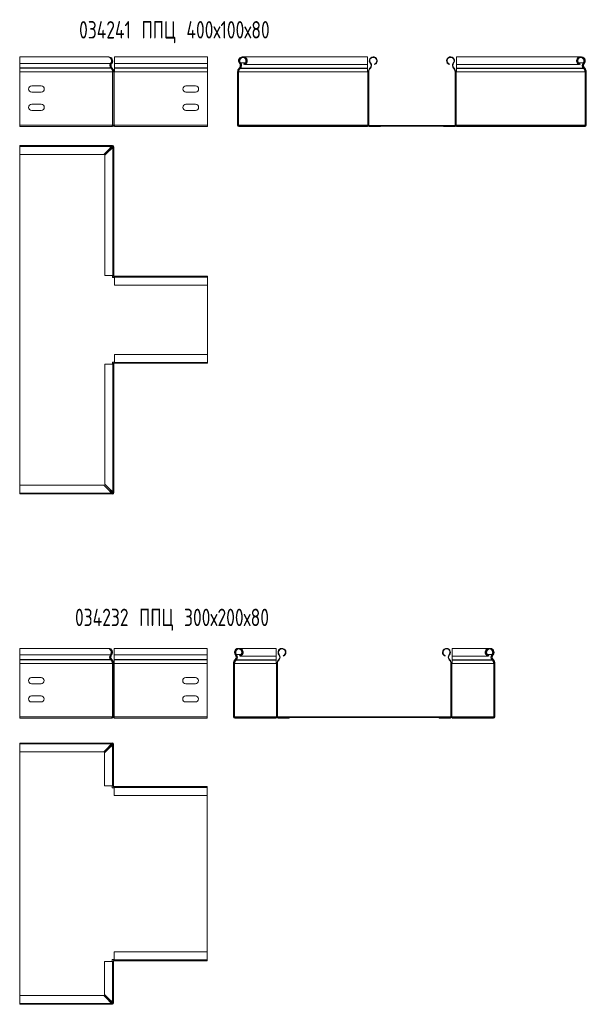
# Model space of a CAD drawing. Header units: millimetres. Extents: x -30 to 2745, y -5003 to 488.
# Tile 5 of 12: x 1293 to 1943, y -3534 to -2404. Entities that reach past the tile are written whole.
import ezdxf

# ---------------------------------------------------------------- set-up
doc = ezdxf.new("R2010")
doc.units = ezdxf.units.MM
doc.styles.add('SLDTEXTSTYLE0', font='TXT', dxfattribs={"width": 0.7, "bigfont": 'bigfont'})

msp = doc.modelspace()

# ---------------------------------------------------------------- linework, layer by layer
at = {"color": 7, "linetype": 'Continuous', "lineweight": 15}
for p, q in [((1394.5, -2446.3), (1293.5, -2446.3)), ((1293.5, -2446.3), (1293.5, -2453.8)), ((1508.5, -2446.3), (1402, -2446.3)), ((1402, -2446.3), (1402, -2453.8)), ((1508.5, -2446.3), (1508.5, -2453.8)), ((1692.2, -2446.3), (1549.8, -2446.3)), ((1549.8, -2446.3), (1549.8, -2446.5)), ((1692.2, -2455.2), (1692.2, -2446.3)), ((1936.5, -2446.3), (1794.1, -2446.3)), ((1794.1, -2446.3), (1794.1, -2455.2)), ((1936.5, -2446.5), (1936.5, -2446.3)), ((1397.6, -2453.8), (1293.5, -2453.8)), ((1293.5, -2453.8), (1293.5, -2459.1)), ((1293.5, -2459.1), (1293.5, -2459.5)), ((1397.8, -2459.1), (1293.5, -2459.1)), ((1293.5, -2459.5), (1293.5, -2463.6)), ((1398.1, -2459.5), (1293.5, -2459.5)), ((1293.5, -2463.6), (1293.5, -2524.8)), ((1399.6, -2463.6), (1293.5, -2463.6)), ((1398.1, -2459.5), (1397.8, -2459.1)), ((1398.5, -2453.4), (1398.9, -2453.8)), ((1398.7, -2459.5), (1399.1, -2459.1)), ((1398.7, -2459.5), (1399, -2459.8)), ((1399, -2459.8), (1399.4, -2459.5)), ((1399.1, -2459.1), (1399.4, -2459.5)), ((1399.8, -2463.6), (1399.6, -2463.6)), ((1399.8, -2524.8), (1399.8, -2463.6)), ((1399.8, -2463.6), (1401.1, -2463.6)), ((1401.1, -2524.8), (1401.1, -2463.6)), ((1401.1, -2463.6), (1401.8, -2463.6)), ((1401.8, -2463.6), (1401.8, -2524.8)), ((1402, -2463.6), (1401.8, -2463.6)), ((1508.5, -2453.8), (1402, -2453.8)), ((1402, -2453.8), (1402, -2459.1)), ((1508.5, -2459.1), (1402, -2459.1)), ((1402, -2459.1), (1402, -2459.5)), ((1508.5, -2459.5), (1402, -2459.5)), ((1402, -2459.5), (1402, -2463.6)), ((1508.5, -2463.6), (1402, -2463.6)), ((1508.5, -2453.8), (1508.5, -2459.1)), ((1508.5, -2459.1), (1508.5, -2459.5)), ((1508.5, -2459.5), (1508.5, -2463.6)), ((1508.5, -2463.6), (1508.5, -2524.8)), ((1543.7, -2463.6), (1543.2, -2463.6)), ((1543.2, -2463.6), (1543.2, -2524.8)), ((1543.7, -2463.6), (1543.7, -2524.8)), ((1544.4, -2463.6), (1543.7, -2463.6)), ((1544.4, -2524.8), (1544.4, -2463.6)), ((1544.4, -2463.6), (1544.6, -2463.6)), ((1544.6, -2463.6), (1692.2, -2463.6)), ((1545.2, -2459.1), (1544.8, -2459.5)), ((1544.8, -2459.5), (1545.2, -2459.8)), ((1545.6, -2459.5), (1545.2, -2459.1)), ((1545.6, -2459.5), (1545.2, -2459.8)), ((1545.3, -2453.8), (1545.8, -2453.4)), ((1546.1, -2459.5), (1546.5, -2459.1)), ((1546.1, -2459.8), (1546.5, -2459.5)), ((1546.1, -2459.8), (1546.1, -2459.5)), ((1546.1, -2459.8), (1692.2, -2459.8)), ((1546.5, -2459.5), (1546.5, -2459.1)), ((1546.5, -2459.5), (1692.2, -2459.5)), ((1546.7, -2453.4), (1546.7, -2453.8)), ((1550.4, -2455.2), (1550.2, -2454.6)), ((1551.4, -2455.2), (1551.4, -2454.7)), ((1551.4, -2455.2), (1692.2, -2455.2)), ((1692.2, -2455.2), (1692.2, -2459.5)), ((1692.2, -2459.5), (1692.2, -2459.8)), ((1692.2, -2459.8), (1692.2, -2463.6)), ((1692.2, -2463.6), (1692.5, -2463.6)), ((1692.5, -2463.6), (1692.5, -2524.8)), ((1693.7, -2463.6), (1692.5, -2463.6)), ((1693.7, -2463.6), (1693.7, -2524.8)), ((1694.8, -2459.5), (1695.2, -2459.1)), ((1694.8, -2459.5), (1695.2, -2459.8)), ((1695.2, -2459.1), (1695.6, -2459.5)), ((1695.2, -2459.8), (1695.6, -2459.5)), ((1695.3, -2453.8), (1695.8, -2453.4)), ((1700.4, -2455.2), (1700.2, -2454.6)), ((1785.9, -2455.2), (1786.1, -2454.6)), ((1791, -2453.8), (1790.6, -2453.4)), ((1791.2, -2459.1), (1790.8, -2459.5)), ((1790.8, -2459.5), (1791.1, -2459.8)), ((1791.5, -2459.5), (1791.1, -2459.8)), ((1791.2, -2459.1), (1791.5, -2459.5)), ((1792.6, -2463.6), (1792.6, -2524.8)), ((1793.9, -2463.6), (1792.6, -2463.6)), ((1793.9, -2463.6), (1793.9, -2524.8)), ((1793.9, -2463.6), (1794.1, -2463.6)), ((1794.1, -2455.2), (1935, -2455.2)), ((1794.1, -2459.5), (1794.1, -2455.2)), ((1794.1, -2459.5), (1939.8, -2459.5)), ((1794.1, -2459.8), (1794.1, -2459.5)), ((1794.1, -2459.8), (1940.2, -2459.8)), ((1794.1, -2463.6), (1794.1, -2459.8)), ((1794.1, -2463.6), (1941.7, -2463.6)), ((1935, -2455.2), (1935, -2454.7)), ((1935.9, -2455.2), (1936.1, -2454.6)), ((1939.6, -2453.4), (1939.6, -2453.8)), ((1939.8, -2459.5), (1939.8, -2459.1)), ((1939.8, -2459.1), (1940.2, -2459.5)), ((1939.8, -2459.5), (1940.2, -2459.8)), ((1940.2, -2459.8), (1940.2, -2459.5)), ((1940.6, -2453.4), (1941, -2453.8)), ((1941.2, -2459.1), (1940.8, -2459.5)), ((1940.8, -2459.5), (1941.1, -2459.8)), ((1941.1, -2459.8), (1941.5, -2459.5)), ((1941.2, -2459.1), (1941.5, -2459.5)), ((1941.7, -2463.6), (1941.9, -2463.6)), ((1941.9, -2524.8), (1941.9, -2463.6)), ((1942.6, -2463.6), (1941.9, -2463.6)), ((1943.2, -2463.6), (1942.6, -2463.6)), ((1942.6, -2463.6), (1942.6, -2524.8)), ((1943.2, -2463.6), (1943.2, -2524.8)), ((1307, -2479.8), (1318, -2479.8)), ((1318, -2486.8), (1307, -2486.8)), ((1484, -2479.8), (1495, -2479.8)), ((1495, -2486.8), (1484, -2486.8)), ((1307, -2500.8), (1318, -2500.8)), ((1318, -2507.8), (1307, -2507.8)), ((1484, -2500.8), (1495, -2500.8)), ((1495, -2507.8), (1484, -2507.8)), ((1293.5, -2524.8), (1293.5, -2526.3)), ((1399.6, -2524.8), (1293.5, -2524.8)), ((1398.7, -2526.3), (1293.5, -2526.3)), ((1399.6, -2526.3), (1398.7, -2526.3)), ((1399.4, -2525.8), (1399.6, -2525.8)), ((1399.8, -2524.8), (1399.6, -2524.8)), ((1399.6, -2525.1), (1399.6, -2525.8)), ((1399.6, -2525.1), (1400.5, -2525.1)), ((1399.6, -2525.8), (1399.6, -2526.3)), ((1401.1, -2524.8), (1399.8, -2524.8)), ((1400.8, -2525.8), (1402, -2525.8)), ((1401.8, -2524.8), (1401.1, -2524.8)), ((1401.1, -2525.1), (1402, -2525.1)), ((1402, -2524.8), (1401.8, -2524.8)), ((1508.5, -2524.8), (1402, -2524.8)), ((1402, -2524.8), (1402, -2526.3)), ((1508.5, -2526.3), (1402, -2526.3)), ((1508.5, -2524.8), (1508.5, -2525.8)), ((1508.5, -2524.8), (1508.5, -2526.3)), ((1543.2, -2524.8), (1543.7, -2524.8)), ((1543.7, -2524.8), (1544.4, -2524.8)), ((1544.4, -2524.8), (1544.6, -2524.8)), ((1544.6, -2524.8), (1692.2, -2524.8)), ((1544.7, -2525.1), (1941.7, -2525.1)), ((1544.7, -2525.1), (1544.7, -2525.8)), ((1544.7, -2525.8), (1544.7, -2526.3)), ((1544.7, -2525.8), (1557.2, -2525.8)), ((1544.7, -2525.8), (1544.7, -2525.8)), ((1544.7, -2526.3), (1557.2, -2526.3)), ((1557.2, -2525.8), (1557.2, -2526.3)), ((1557.2, -2525.8), (1929.2, -2525.8)), ((1558.1, -2526.3), (1557.2, -2526.3)), ((1558.1, -2525.8), (1558.1, -2526.3)), ((1558.1, -2526.3), (1692.2, -2526.3)), ((1692.2, -2524.8), (1692.2, -2525.1)), ((1692.2, -2524.8), (1692.5, -2524.8)), ((1692.2, -2525.8), (1692.2, -2526.3)), ((1692.5, -2524.8), (1693.7, -2524.8)), ((1693.2, -2525.1), (1693.2, -2524.8)), ((1694.7, -2525.8), (1694.7, -2526.3)), ((1707.2, -2526.3), (1694.7, -2526.3)), ((1707.2, -2525.8), (1707.2, -2526.3)), ((1779.2, -2525.8), (1779.2, -2526.3)), ((1791.7, -2526.3), (1779.2, -2526.3)), ((1791.7, -2525.8), (1791.7, -2526.3)), ((1792.6, -2524.8), (1793.9, -2524.8)), ((1793.2, -2524.8), (1793.1, -2525.1)), ((1793.9, -2524.8), (1794.1, -2524.8)), ((1794.1, -2524.8), (1941.7, -2524.8)), ((1794.1, -2525.1), (1794.1, -2524.8)), ((1794.1, -2525.8), (1794.1, -2526.3)), ((1794.1, -2526.3), (1928.2, -2526.3)), ((1928.2, -2525.8), (1928.2, -2526.3)), ((1929.2, -2526.3), (1928.2, -2526.3)), ((1929.2, -2525.8), (1929.2, -2526.3)), ((1941.7, -2525.8), (1929.2, -2525.8)), ((1941.7, -2526.3), (1929.2, -2526.3)), ((1941.7, -2524.8), (1941.9, -2524.8)), ((1941.7, -2525.1), (1941.7, -2525.8)), ((1941.7, -2526.3), (1941.7, -2525.8)), ((1941.7, -2525.8), (1941.7, -2525.8)), ((1941.9, -2524.8), (1942.6, -2524.8)), ((1942.6, -2524.8), (1943.2, -2524.8)), ((1293.5, -2549.4), (1293.5, -2548.2)), ((1293.5, -2548.2), (1399.6, -2548.2)), ((1398.5, -2549.4), (1293.5, -2549.4)), ((1293.5, -2558.5), (1293.5, -2549.4)), ((1389.9, -2558.5), (1394.5, -2553.9)), ((1394.5, -2553.9), (1398.5, -2549.4)), ((1394.5, -2553.9), (1398.5, -2549.9)), ((1399.4, -2550.8), (1395.4, -2554.8)), ((1400, -2550.8), (1395.4, -2554.8)), ((1398.5, -2549.9), (1399.6, -2548.8)), ((1398.5, -2549.9), (1398.5, -2549.4)), ((1398.6, -2549.4), (1399.6, -2548.2)), ((1399.6, -2549.7), (1398.7, -2549.7)), ((1400.5, -2549.7), (1399.4, -2550.8)), ((1400, -2550.8), (1399.4, -2550.8)), ((1399.6, -2548.8), (1399.6, -2548.2)), ((1399.6, -2548.2), (1399.8, -2548.2)), ((1399.6, -2548.8), (1399.8, -2548.8)), ((1399.6, -2550.8), (1399.6, -2549.7)), ((1399.8, -2548.8), (1399.8, -2548.2)), ((1401.1, -2549.7), (1399.9, -2550.8)), ((1400, -2697.3), (1400, -2550.8)), ((1400.5, -2549.5), (1401.1, -2549.5)), ((1400.5, -2549.5), (1400.5, -2549.7)), ((1400.5, -2549.7), (1401.1, -2549.7)), ((1401.1, -2549.5), (1401.1, -2549.7)), ((1401.1, -2549.7), (1401.1, -2697.3)), ((1293.5, -2558.5), (1389.9, -2558.5)), ((1293.5, -2558.5), (1293.5, -2562.2)), ((1293.5, -2558.5), (1293.5, -2938)), ((1293.5, -2562.2), (1293.5, -2562.2)), ((1395.4, -2554.8), (1390.9, -2559.4)), ((1390.9, -2559.4), (1390.9, -2697.3)), ((1390.9, -2697.3), (1400, -2697.3)), ((1399.6, -2699.7), (1399.6, -2697.3)), ((1402, -2699.7), (1399.6, -2699.7)), ((1400, -2697.3), (1401.1, -2697.3)), ((1400.5, -2697.3), (1400.5, -2697.5)), ((1401.1, -2697.5), (1400.5, -2697.5)), ((1401.1, -2697.3), (1401.1, -2697.5)), ((1401.8, -2698.2), (1401.8, -2698.8)), ((1401.8, -2698.2), (1402, -2698.2)), ((1401.8, -2698.8), (1402, -2698.8)), ((1402, -2698.2), (1508.5, -2698.2)), ((1402, -2698.2), (1402, -2699.4)), ((1508.5, -2699.4), (1402, -2699.4)), ((1402, -2699.4), (1402, -2708.5)), ((1508.5, -2699.4), (1508.5, -2698.2)), ((1508.5, -2708.5), (1508.5, -2699.4)), ((1402, -2708.5), (1508.5, -2708.5)), ((1508.5, -2708.5), (1508.5, -2712.2)), ((1508.5, -2788), (1508.5, -2708.5)), ((1508.5, -2712.2), (1508.5, -2712.2)), ((1508.5, -2788), (1402, -2788)), ((1402, -2788), (1402, -2797.1)), ((1508.5, -2788), (1508.5, -2784.2)), ((1508.5, -2784.2), (1508.5, -2784.2)), ((1508.5, -2788), (1508.5, -2797.1)), ((1390.9, -2799.2), (1390.9, -2937.1)), ((1400, -2799.2), (1390.9, -2799.2)), ((1399.6, -2796.7), (1402, -2796.7)), ((1399.6, -2799.2), (1399.6, -2796.7)), ((1400, -2945.6), (1400, -2799.2)), ((1401.1, -2799.2), (1400, -2799.2)), ((1401.1, -2798.9), (1400.5, -2798.9)), ((1400.5, -2798.9), (1400.5, -2799.2)), ((1401.1, -2798.9), (1401.1, -2799.2)), ((1401.1, -2799.2), (1401.1, -2946.7)), ((1402, -2797.7), (1401.8, -2797.7)), ((1401.8, -2798.2), (1401.8, -2797.7)), ((1402, -2798.2), (1401.8, -2798.2)), ((1402, -2797.1), (1508.5, -2797.1)), ((1402, -2797.1), (1402, -2798.2)), ((1508.5, -2798.2), (1402, -2798.2)), ((1508.5, -2797.1), (1508.5, -2798.2)), ((1293.5, -2938), (1293.5, -2934.2)), ((1293.5, -2934.2), (1293.5, -2934.2)), ((1389.9, -2938), (1293.5, -2938)), ((1293.5, -2938), (1293.5, -2947.1)), ((1394.5, -2942.6), (1389.9, -2938)), ((1390.9, -2937.1), (1395.4, -2941.6)), ((1293.5, -2947.1), (1398.5, -2947.1)), ((1293.5, -2947.1), (1293.5, -2948.2)), ((1399.6, -2948.2), (1293.5, -2948.2)), ((1398.5, -2946.6), (1394.5, -2942.6)), ((1398.5, -2947.1), (1394.5, -2942.6)), ((1395.4, -2941.6), (1400, -2945.6)), ((1395.4, -2941.6), (1399.4, -2945.6)), ((1398.5, -2947.1), (1398.5, -2946.6)), ((1399.6, -2947.7), (1398.5, -2946.6)), ((1399.6, -2948.2), (1398.6, -2947.1)), ((1398.7, -2946.7), (1399.6, -2946.7)), ((1399.4, -2945.6), (1400, -2945.6)), ((1399.4, -2945.6), (1400.5, -2946.7)), ((1399.6, -2946.7), (1399.6, -2945.6)), ((1399.6, -2947.7), (1399.6, -2948.2)), ((1399.8, -2947.7), (1399.6, -2947.7)), ((1399.8, -2948.2), (1399.6, -2948.2)), ((1399.8, -2947.7), (1399.8, -2948.2)), ((1400, -2945.7), (1401.1, -2946.7)), ((1400.5, -2946.7), (1401.1, -2946.7)), ((1400.5, -2946.7), (1400.5, -2947)), ((1400.5, -2947), (1401.1, -2947)), ((1401.1, -2946.7), (1401.1, -2947)), ((1394.2, -3125.5), (1293.3, -3125.5)), ((1293.3, -3125.5), (1293.3, -3133)), ((1508.3, -3125.5), (1401.8, -3125.5)), ((1401.8, -3125.5), (1401.8, -3133)), ((1508.3, -3125.5), (1508.3, -3133)), ((1587.5, -3125.5), (1545, -3125.5)), ((1545, -3125.5), (1545, -3125.7)), ((1587.5, -3134.3), (1587.5, -3125.5)), ((1831.8, -3125.5), (1789.4, -3125.5)), ((1789.4, -3125.5), (1789.4, -3134.3)), ((1831.8, -3125.7), (1831.8, -3125.5)), ((1397.3, -3133), (1293.3, -3133)), ((1293.3, -3133), (1293.3, -3138.3)), ((1293.3, -3138.3), (1293.3, -3138.6)), ((1397.5, -3138.3), (1293.3, -3138.3)), ((1293.3, -3138.6), (1293.3, -3142.8)), ((1397.9, -3138.6), (1293.3, -3138.6)), ((1397.9, -3138.6), (1397.5, -3138.3)), ((1398.3, -3132.6), (1398.7, -3133)), ((1398.5, -3138.6), (1398.9, -3138.3)), ((1398.5, -3138.6), (1398.8, -3139)), ((1398.8, -3139), (1399.2, -3138.6)), ((1398.9, -3138.3), (1399.2, -3138.6)), ((1508.3, -3133), (1401.8, -3133)), ((1401.8, -3133), (1401.8, -3138.3)), ((1508.3, -3138.3), (1401.8, -3138.3)), ((1401.8, -3138.3), (1401.8, -3138.6)), ((1508.3, -3138.6), (1401.8, -3138.6)), ((1401.8, -3138.6), (1401.8, -3142.8)), ((1508.3, -3133), (1508.3, -3138.3)), ((1508.3, -3138.3), (1508.3, -3138.6)), ((1508.3, -3138.6), (1508.3, -3142.8)), ((1540.4, -3138.3), (1540.1, -3138.6)), ((1540.1, -3138.6), (1540.5, -3139)), ((1540.8, -3138.6), (1540.4, -3138.3)), ((1540.8, -3138.6), (1540.5, -3139)), ((1540.6, -3133), (1541, -3132.6)), ((1541.4, -3138.6), (1541.8, -3138.3)), ((1541.4, -3139), (1541.8, -3138.6)), ((1541.4, -3139), (1541.4, -3138.6)), ((1541.4, -3139), (1587.5, -3139)), ((1541.8, -3138.6), (1541.8, -3138.3)), ((1541.8, -3138.6), (1587.5, -3138.6)), ((1542, -3132.6), (1542, -3133)), ((1545.7, -3134.3), (1545.5, -3133.8)), ((1546.6, -3134.3), (1546.6, -3133.8)), ((1546.6, -3134.3), (1587.5, -3134.3)), ((1587.5, -3134.3), (1587.5, -3138.6)), ((1587.5, -3138.6), (1587.5, -3139)), ((1587.5, -3139), (1587.5, -3142.8)), ((1590.1, -3138.6), (1590.4, -3138.3)), ((1590.1, -3138.6), (1590.5, -3139)), ((1590.4, -3138.3), (1590.8, -3138.6)), ((1590.5, -3139), (1590.8, -3138.6)), ((1590.6, -3133), (1591, -3132.6)), ((1595.7, -3134.3), (1595.5, -3133.8)), ((1781.2, -3134.3), (1781.4, -3133.8)), ((1786.3, -3133), (1785.8, -3132.6)), ((1786.4, -3138.3), (1786, -3138.6)), ((1786, -3138.6), (1786.4, -3139)), ((1786.4, -3138.3), (1786.8, -3138.6)), ((1786.8, -3138.6), (1786.4, -3139)), ((1789.4, -3134.3), (1830.2, -3134.3)), ((1789.4, -3138.6), (1789.4, -3134.3)), ((1789.4, -3138.6), (1835.1, -3138.6)), ((1789.4, -3139), (1789.4, -3138.6)), ((1789.4, -3139), (1835.4, -3139)), ((1789.4, -3142.8), (1789.4, -3139)), ((1830.2, -3134.3), (1830.2, -3133.8)), ((1831.2, -3134.3), (1831.4, -3133.8)), ((1834.9, -3132.6), (1834.9, -3133)), ((1835.1, -3138.6), (1835.1, -3138.3)), ((1835.1, -3138.3), (1835.4, -3138.6)), ((1835.1, -3138.6), (1835.4, -3139)), ((1835.4, -3139), (1835.4, -3138.6)), ((1835.8, -3132.6), (1836.3, -3133)), ((1836.4, -3138.3), (1836, -3138.6)), ((1836, -3138.6), (1836.4, -3139)), ((1836.4, -3138.3), (1836.8, -3138.6)), ((1836.4, -3139), (1836.8, -3138.6)), ((1293.3, -3142.8), (1293.3, -3204)), ((1399.4, -3142.8), (1293.3, -3142.8)), ((1399.6, -3142.8), (1399.4, -3142.8)), ((1399.6, -3204), (1399.6, -3142.8)), ((1399.6, -3142.8), (1400.9, -3142.8)), ((1400.9, -3204), (1400.9, -3142.8)), ((1400.9, -3142.8), (1401.6, -3142.8)), ((1401.6, -3142.8), (1401.6, -3204)), ((1401.8, -3142.8), (1401.6, -3142.8)), ((1508.3, -3142.8), (1401.8, -3142.8)), ((1508.3, -3142.8), (1508.3, -3204)), ((1539, -3142.8), (1538.4, -3142.8)), ((1538.4, -3142.8), (1538.4, -3204)), ((1539, -3142.8), (1539, -3204)), ((1539.7, -3142.8), (1539, -3142.8)), ((1539.7, -3204), (1539.7, -3142.8)), ((1539.7, -3142.8), (1539.9, -3142.8)), ((1539.9, -3142.8), (1587.5, -3142.8)), ((1587.5, -3142.8), (1587.7, -3142.8)), ((1587.7, -3142.8), (1587.7, -3204)), ((1589, -3142.8), (1587.7, -3142.8)), ((1589, -3142.8), (1589, -3204)), ((1789.1, -3142.8), (1787.9, -3142.8)), ((1787.9, -3142.8), (1787.9, -3204)), ((1789.1, -3142.8), (1789.1, -3204)), ((1789.1, -3142.8), (1789.4, -3142.8)), ((1789.4, -3142.8), (1836.9, -3142.8)), ((1836.9, -3142.8), (1837.2, -3142.8)), ((1837.2, -3204), (1837.2, -3142.8)), ((1837.9, -3142.8), (1837.2, -3142.8)), ((1838.4, -3142.8), (1837.9, -3142.8)), ((1837.9, -3142.8), (1837.9, -3204)), ((1838.4, -3142.8), (1838.4, -3204)), ((1306.8, -3159), (1317.8, -3159)), ((1483.8, -3159), (1494.8, -3159)), ((1317.8, -3166), (1306.8, -3166)), ((1494.8, -3166), (1483.8, -3166)), ((1306.8, -3180), (1317.8, -3180)), ((1317.8, -3187), (1306.8, -3187)), ((1483.8, -3180), (1494.8, -3180)), ((1494.8, -3187), (1483.8, -3187)), ((1293.3, -3204), (1293.3, -3205.5)), ((1399.4, -3204), (1293.3, -3204)), ((1398.4, -3205.5), (1293.3, -3205.5)), ((1399.4, -3205.5), (1398.4, -3205.5)), ((1399.2, -3204.9), (1399.4, -3204.9)), ((1399.6, -3204), (1399.4, -3204)), ((1399.4, -3204.2), (1400.3, -3204.2)), ((1399.4, -3204.3), (1399.4, -3204.9)), ((1399.4, -3204.9), (1399.4, -3205.5)), ((1400.9, -3204), (1399.6, -3204)), ((1400.5, -3204.9), (1401.8, -3204.9)), ((1400.8, -3204.2), (1401.8, -3204.2)), ((1401.6, -3204), (1400.9, -3204)), ((1401.8, -3204), (1401.6, -3204)), ((1508.3, -3204), (1401.8, -3204)), ((1401.8, -3204), (1401.8, -3205.5)), ((1508.3, -3205.5), (1401.8, -3205.5)), ((1508.3, -3204), (1508.3, -3204.9)), ((1508.3, -3204), (1508.3, -3205.5)), ((1538.4, -3204), (1539, -3204)), ((1539, -3204), (1539.7, -3204)), ((1539.7, -3204), (1539.9, -3204)), ((1539.9, -3204), (1587.5, -3204)), ((1539.9, -3204.2), (1836.9, -3204.2)), ((1539.9, -3204.2), (1539.9, -3204.9)), ((1539.9, -3204.9), (1539.9, -3205.5)), ((1539.9, -3204.9), (1552.4, -3204.9)), ((1539.9, -3204.9), (1539.9, -3204.9)), ((1539.9, -3205.5), (1552.4, -3205.5)), ((1552.4, -3204.9), (1552.4, -3205.5)), ((1552.4, -3204.9), (1824.4, -3204.9)), ((1553.4, -3205.5), (1552.4, -3205.5)), ((1553.4, -3204.9), (1553.4, -3205.5)), ((1553.4, -3205.5), (1587.5, -3205.5)), ((1587.5, -3204), (1587.5, -3204.2)), ((1587.5, -3204), (1587.7, -3204)), ((1587.5, -3204.9), (1587.5, -3205.5)), ((1587.7, -3204), (1589, -3204)), ((1588.5, -3204.2), (1588.4, -3204)), ((1589.9, -3204.9), (1589.9, -3205.5)), ((1602.4, -3205.5), (1589.9, -3205.5)), ((1602.4, -3204.9), (1602.4, -3205.5)), ((1774.4, -3204.9), (1774.4, -3205.5)), ((1786.9, -3205.5), (1774.4, -3205.5)), ((1786.9, -3204.9), (1786.9, -3205.5)), ((1787.9, -3204), (1789.1, -3204)), ((1788.4, -3204), (1788.4, -3204.2)), ((1789.1, -3204), (1789.4, -3204)), ((1789.4, -3204.2), (1789.4, -3204)), ((1789.4, -3204), (1836.9, -3204)), ((1789.4, -3204.9), (1789.4, -3205.5)), ((1789.4, -3205.5), (1823.5, -3205.5)), ((1823.5, -3204.9), (1823.5, -3205.5)), ((1824.4, -3205.5), (1823.5, -3205.5)), ((1824.4, -3204.9), (1824.4, -3205.5)), ((1836.9, -3204.9), (1824.4, -3204.9)), ((1836.9, -3205.5), (1824.4, -3205.5)), ((1836.9, -3204), (1837.2, -3204)), ((1836.9, -3204.2), (1836.9, -3204.9)), ((1836.9, -3205.5), (1836.9, -3204.9)), ((1836.9, -3204.9), (1836.9, -3204.9)), ((1837.2, -3204), (1837.9, -3204)), ((1837.9, -3204), (1838.4, -3204)), ((1293.3, -3235.2), (1293.3, -3234.1)), ((1293.3, -3234.1), (1399.4, -3234.1)), ((1398.2, -3235.2), (1293.3, -3235.2)), ((1293.3, -3244.3), (1293.3, -3235.2)), ((1389.7, -3244.3), (1394.2, -3239.8)), ((1395.2, -3240.7), (1390.6, -3245.3)), ((1394.2, -3239.8), (1398.2, -3235.2)), ((1394.2, -3239.8), (1398.2, -3235.8)), ((1399.2, -3236.7), (1395.2, -3240.7)), ((1399.7, -3236.7), (1395.2, -3240.7)), ((1398.2, -3235.8), (1399.4, -3234.6)), ((1398.2, -3235.8), (1398.2, -3235.2)), ((1398.3, -3235.2), (1399.4, -3234.1)), ((1399.4, -3235.6), (1398.4, -3235.6)), ((1400.3, -3235.6), (1399.2, -3236.7)), ((1399.7, -3236.7), (1399.2, -3236.7)), ((1399.4, -3234.6), (1399.4, -3234.1)), ((1399.4, -3234.1), (1399.6, -3234.1)), ((1399.4, -3234.6), (1399.6, -3234.6)), ((1399.4, -3236.7), (1399.4, -3235.6)), ((1399.6, -3234.6), (1399.6, -3234.1)), ((1400.9, -3235.6), (1399.7, -3236.6)), ((1399.7, -3283.2), (1399.7, -3236.7)), ((1400.3, -3235.3), (1400.9, -3235.3)), ((1400.3, -3235.3), (1400.3, -3235.6)), ((1400.3, -3235.6), (1400.9, -3235.6)), ((1400.9, -3235.3), (1400.9, -3235.6)), ((1400.9, -3235.6), (1400.9, -3283.2)), ((1293.3, -3244.3), (1389.7, -3244.3)), ((1293.3, -3244.3), (1293.3, -3248.1)), ((1293.3, -3244.3), (1293.3, -3523.9)), ((1293.3, -3248.1), (1293.3, -3248.1)), ((1390.6, -3245.3), (1390.6, -3283.2)), ((1390.6, -3283.2), (1399.7, -3283.2)), ((1399.4, -3285.6), (1399.4, -3283.2)), ((1401.8, -3285.6), (1399.4, -3285.6)), ((1399.7, -3283.2), (1400.9, -3283.2)), ((1400.3, -3283.2), (1400.3, -3283.4)), ((1400.9, -3283.4), (1400.3, -3283.4)), ((1400.9, -3283.2), (1400.9, -3283.4)), ((1401.6, -3284.1), (1401.6, -3284.6)), ((1401.6, -3284.1), (1401.8, -3284.1)), ((1401.6, -3284.6), (1401.8, -3284.6)), ((1401.8, -3284.1), (1508.3, -3284.1)), ((1401.8, -3284.1), (1401.8, -3285.2)), ((1508.3, -3285.2), (1401.8, -3285.2)), ((1401.8, -3285.2), (1401.8, -3294.3)), ((1508.3, -3285.2), (1508.3, -3284.1)), ((1508.3, -3294.3), (1508.3, -3285.2)), ((1401.8, -3294.3), (1508.3, -3294.3)), ((1508.3, -3294.3), (1508.3, -3298.1)), ((1508.3, -3473.9), (1508.3, -3294.3)), ((1508.3, -3298.1), (1508.3, -3298.1)), ((1508.3, -3473.9), (1508.3, -3470.1)), ((1508.3, -3470.1), (1508.3, -3470.1)), ((1508.3, -3473.9), (1401.8, -3473.9)), ((1401.8, -3473.9), (1401.8, -3483)), ((1508.3, -3473.9), (1508.3, -3483)), ((1390.6, -3485), (1390.6, -3522.9)), ((1399.7, -3485), (1390.6, -3485)), ((1399.4, -3482.6), (1401.8, -3482.6)), ((1399.4, -3485), (1399.4, -3482.6)), ((1399.7, -3531.5), (1399.7, -3485)), ((1400.9, -3485), (1399.7, -3485)), ((1400.9, -3484.8), (1400.3, -3484.8)), ((1400.3, -3484.8), (1400.3, -3485)), ((1400.9, -3484.8), (1400.9, -3485)), ((1400.9, -3485), (1400.9, -3532.6)), ((1401.8, -3483.5), (1401.6, -3483.5)), ((1401.6, -3484.1), (1401.6, -3483.5)), ((1401.8, -3484.1), (1401.6, -3484.1)), ((1401.8, -3483), (1508.3, -3483)), ((1401.8, -3483), (1401.8, -3484.1)), ((1508.3, -3484.1), (1401.8, -3484.1)), ((1508.3, -3483), (1508.3, -3484.1)), ((1293.3, -3523.9), (1293.3, -3520.1)), ((1293.3, -3520.1), (1293.3, -3520.1)), ((1389.7, -3523.9), (1293.3, -3523.9)), ((1293.3, -3523.9), (1293.3, -3533)), ((1394.2, -3528.4), (1389.7, -3523.9)), ((1390.6, -3522.9), (1395.2, -3527.5)), ((1293.3, -3533), (1398.2, -3533)), ((1293.3, -3533), (1293.3, -3534.1)), ((1399.4, -3534.1), (1293.3, -3534.1)), ((1398.2, -3532.4), (1394.2, -3528.4)), ((1398.2, -3533), (1394.2, -3528.4)), ((1395.2, -3527.5), (1399.7, -3531.5)), ((1395.2, -3527.5), (1399.2, -3531.5)), ((1398.2, -3533), (1398.2, -3532.4)), ((1399.4, -3533.5), (1398.2, -3532.4)), ((1399.4, -3534.1), (1398.3, -3532.9)), ((1398.4, -3532.6), (1399.4, -3532.6)), ((1399.2, -3531.5), (1399.7, -3531.5)), ((1399.2, -3531.5), (1400.3, -3532.6)), ((1399.4, -3532.6), (1399.4, -3531.5)), ((1399.4, -3533.5), (1399.4, -3534.1)), ((1399.6, -3533.5), (1399.4, -3533.5)), ((1399.6, -3534.1), (1399.4, -3534.1)), ((1399.6, -3533.5), (1399.6, -3534.1)), ((1399.7, -3531.6), (1400.9, -3532.6)), ((1400.3, -3532.6), (1400.9, -3532.6)), ((1400.3, -3532.6), (1400.3, -3532.8)), ((1400.3, -3532.8), (1400.9, -3532.8)), ((1400.9, -3532.6), (1400.9, -3532.8))]:
    msp.add_line(p, q, dxfattribs=at)
at = {"color": 8, "linetype": 'Continuous', "lineweight": 15}
for p, q in [((1546.7, -2453.4), (1551.9, -2453.4)), ((1552.6, -2453.4), (1553.3, -2453.4)), ((1933, -2453.4), (1933.7, -2453.4)), ((1934.4, -2453.4), (1939.6, -2453.4)), ((1542, -3132.6), (1547.2, -3132.6)), ((1547.9, -3132.6), (1548.5, -3132.6)), ((1828.3, -3132.6), (1829, -3132.6)), ((1829.7, -3132.6), (1834.9, -3132.6))]:
    msp.add_line(p, q, dxfattribs=at)
at = {"color": 7, "linetype": 'Continuous', "lineweight": 15, "flags": 128}
for points in [[(1693.7, -2525.1), (1693.7, -2525), (1693.7, -2524.8)], [(1792.6, -2524.8), (1792.6, -2525), (1792.6, -2525.1)], [(1589, -3204.2), (1589, -3204.2), (1589, -3204)], [(1787.9, -3204), (1787.9, -3204.2), (1787.8, -3204.2)]]:
    msp.add_lwpolyline(points, dxfattribs=at)
at = {"color": 7, "linetype": 'Continuous', "lineweight": 15}
for centre, radius, start, end in [((1395.4, -2450.9), 4.55, 90, 96.2731), ((1395.4, -2450.9), 4.55, 320.3175, 90), ((1395.4, -2450.9), 4, 320.3175, 71.351), ((1548.8, -2450.9), 4.55, 290.35, 219.6825), ((1548.8, -2450.9), 4, 290.35, 219.6825), ((1549.8, -2450.9), 4, 96.7063, 219.6825), ((1549.8, -2450.9), 4.55, 290.35, 90), ((1698.8, -2450.9), 4.55, 290.35, 219.6825), ((1698.8, -2450.9), 4, 290.35, 219.6825), ((1787.5, -2450.9), 4.55, 320.3175, 249.65), ((1787.5, -2450.9), 4, 320.3175, 249.65), ((1936.5, -2450.9), 4.55, 90, 249.65), ((1937.5, -2450.9), 4.55, 320.3175, 249.65), ((1937.5, -2450.9), 4, 320.3175, 249.65), ((1936.5, -2450.9), 4, 320.3175, 83.2937), ((1402, -2456.3), 4.55, 140.3175, 223.5358), ((1402, -2456.3), 4, 140.3175, 223.5358), ((1395.1, -2463.6), 5.45, 0, 43.5358), ((1395.1, -2463.6), 6, 0, 43.5358), ((1549.2, -2463.6), 6, 136.4642, 180), ((1549.2, -2463.6), 5.45, 136.4642, 180), ((1550.1, -2463.6), 5.45, 136.4642, 180), ((1542.3, -2456.3), 4, 316.4642, 39.6825), ((1542.3, -2456.3), 4.55, 316.4642, 39.6825), ((1543.2, -2456.3), 4.55, 316.4642, 39.6825), ((1699.2, -2463.6), 6, 136.4642, 180), ((1699.2, -2463.6), 5.45, 136.4642, 180), ((1692.3, -2456.3), 4, 316.4642, 39.6825), ((1692.3, -2456.3), 4.55, 316.4642, 39.6825), ((1794.1, -2456.3), 4.55, 140.3175, 223.5358), ((1794.1, -2456.3), 4, 140.3175, 223.5358), ((1787.2, -2463.6), 5.45, 0, 43.5358), ((1787.2, -2463.6), 6, 0, 43.5358), ((1943.1, -2456.3), 4.55, 140.3175, 223.5358), ((1944.1, -2456.3), 4.55, 140.3175, 223.5358), ((1944.1, -2456.3), 4, 140.3175, 223.5358), ((1936.2, -2463.6), 5.45, 0, 43.5358), ((1937.2, -2463.6), 5.45, 0, 43.5358), ((1937.2, -2463.6), 6, 0, 43.5358), ((1307, -2483.3), 3.5, 90, 270), ((1318, -2483.3), 3.5, 270, 90), ((1484, -2483.3), 3.5, 90, 270), ((1495, -2483.3), 3.5, 270, 90), ((1307, -2504.3), 3.5, 90, 270), ((1318, -2504.3), 3.5, 270, 90), ((1484, -2504.3), 3.5, 90, 270), ((1495, -2504.3), 3.5, 270, 90), ((1399.6, -2524.8), 1.5, 270, 0), ((1399.6, -2524.8), 0.95, 270, 0), ((1544.7, -2524.8), 1.5, 180, 270), ((1544.7, -2524.8), 0.95, 180, 270), ((1545.6, -2524.8), 0.95, 180, 195.2575), ((1694.7, -2524.8), 1.5, 219.2965, 270), ((1791.7, -2524.8), 1.5, 270, 320.7035), ((1940.7, -2524.8), 0.95, 344.7425, 0), ((1941.7, -2524.8), 1.5, 270, 0), ((1941.7, -2524.8), 0.95, 270, 0), ((1399.8, -2549.5), 1.25, 0, 90), ((1399.8, -2549.5), 0.7, 0, 90), ((1401.8, -2697.5), 1.25, 180, 270), ((1401.8, -2697.5), 0.7, 180, 270), ((1401.8, -2798.9), 1.25, 90, 180), ((1401.8, -2798.9), 0.7, 90, 180), ((1399.8, -2947), 0.7, 270, 0), ((1399.8, -2947), 1.25, 270, 0), ((1395.2, -3130), 4.55, 90, 96.2731), ((1395.2, -3130), 4.55, 320.3175, 90), ((1395.2, -3130), 4, 320.3175, 71.351), ((1544.1, -3130), 4.55, 290.35, 219.6825), ((1544.1, -3130), 4, 290.35, 219.6825), ((1545, -3130), 4, 96.7063, 219.6825), ((1545, -3130), 4.55, 290.35, 90), ((1594.1, -3130), 4.55, 290.35, 219.6825), ((1594.1, -3130), 4, 290.35, 219.6825), ((1782.8, -3130), 4.55, 320.3175, 249.65), ((1782.8, -3130), 4, 320.3175, 249.65), ((1831.8, -3130), 4.55, 90, 249.65), ((1832.8, -3130), 4.55, 320.3175, 249.65), ((1832.8, -3130), 4, 320.3175, 249.65), ((1831.8, -3130), 4, 320.3175, 83.2937), ((1401.8, -3135.5), 4.55, 140.3175, 223.5358), ((1401.8, -3135.5), 4, 140.3175, 223.5358), ((1394.9, -3142.8), 5.45, 0, 43.5358), ((1394.9, -3142.8), 6, 0, 43.5358), ((1544.4, -3142.8), 6, 136.4642, 180), ((1544.4, -3142.8), 5.45, 136.4642, 180), ((1545.4, -3142.8), 5.45, 136.4642, 180), ((1537.5, -3135.5), 4, 316.4642, 39.6825), ((1537.5, -3135.5), 4.55, 316.4642, 39.6825), ((1538.5, -3135.5), 4.55, 316.4642, 39.6825), ((1594.4, -3142.8), 6, 136.4642, 180), ((1594.4, -3142.8), 5.45, 136.4642, 180), ((1587.5, -3135.5), 4, 316.4642, 39.6825), ((1587.5, -3135.5), 4.55, 316.4642, 39.6825), ((1789.3, -3135.5), 4.55, 140.3175, 223.5358), ((1789.3, -3135.5), 4, 140.3175, 223.5358), ((1782.4, -3142.8), 5.45, 0, 43.5358), ((1782.4, -3142.8), 6, 0, 43.5358), ((1838.4, -3135.5), 4.55, 140.3175, 223.5358), ((1839.3, -3135.5), 4.55, 140.3175, 223.5358), ((1839.3, -3135.5), 4, 140.3175, 223.5358), ((1831.5, -3142.8), 5.45, 0, 43.5358), ((1832.4, -3142.8), 5.45, 0, 43.5358), ((1832.4, -3142.8), 6, 0, 43.5358), ((1306.8, -3162.5), 3.5, 90, 270), ((1317.8, -3162.5), 3.5, 270, 90), ((1483.8, -3162.5), 3.5, 90, 270), ((1494.8, -3162.5), 3.5, 270, 90), ((1306.8, -3183.5), 3.5, 90, 270), ((1317.8, -3183.5), 3.5, 270, 90), ((1483.8, -3183.5), 3.5, 90, 270), ((1494.8, -3183.5), 3.5, 270, 90), ((1399.4, -3204), 0.95, 270, 0), ((1399.4, -3204), 1.5, 270, 0), ((1539.9, -3204), 1.5, 180, 270), ((1539.9, -3204), 0.95, 180, 270), ((1540.9, -3204), 0.95, 180, 195.2575), ((1589.9, -3204), 1.5, 219.2965, 270), ((1786.9, -3204), 1.5, 270, 320.7035), ((1836.9, -3204), 0.95, 270, 0), ((1836.9, -3204), 1.5, 270, 0), ((1836, -3204), 0.95, 344.7425, 0), ((1399.6, -3235.3), 1.25, 0, 90), ((1399.6, -3235.3), 0.7, 0, 90), ((1401.6, -3283.4), 1.25, 180, 270), ((1401.6, -3283.4), 0.7, 180, 270), ((1401.6, -3484.8), 1.25, 90, 180), ((1401.6, -3484.8), 0.7, 90, 180), ((1399.6, -3532.8), 0.7, 270, 0), ((1399.6, -3532.8), 1.25, 270, 0)]:
    msp.add_arc(centre, radius, start, end, dxfattribs=at)
for centre, major_axis, ratio, start_param, end_param in [((1394.5, -2450.9), (0, 4.55), 0.879121, 4.019799, 6.283185), ((1549.8, -2450.9), (0, 4.55), 0.879121, 0.586355, 2.263386), ((1549.8, -2450.9), (0, 4.55), 0.879121, 0, 0.109486), ((1549.8, -2450.9), (4.55, 0), 0.879121, 5.067563, 7.471349), ((1936.5, -2450.9), (4.55, 0), 0.879121, 1.953429, 4.357214), ((1936.5, -2450.9), (0, 4.55), 0.879121, 6.173699, 6.283185), ((1936.5, -2450.9), (0, 4.55), 0.879121, 4.019799, 5.69683), ((1401.1, -2456.3), (4.55, 0), 0.879121, 2.449003, 3.901436), ((1394.2, -2463.6), (0, 6), 0.908333, 4.712389, 5.472232), ((1550.1, -2463.6), (0, 6), 0.908333, 0.810953, 1.570796), ((1543.2, -2456.3), (4.55, 0), 0.879121, 5.523342, 6.975775), ((1943.1, -2456.3), (4.55, 0), 0.879121, 2.449003, 3.901436), ((1936.2, -2463.6), (0, 6), 0.908333, 4.712389, 5.472232), ((1398.7, -2524.8), (0, 1.5), 0.633333, 3.141593, 4.712389), ((1545.6, -2524.8), (0, 1.5), 0.633333, 1.570796, 1.744138), ((1940.7, -2524.8), (0, 1.5), 0.633333, 4.539047, 4.712389), ((1394.2, -3130), (0, 4.55), 0.879121, 4.019799, 6.283185), ((1545, -3130), (0, 4.55), 0.879121, 0.586355, 2.263386), ((1545, -3130), (0, 4.55), 0.879121, 0, 0.109486), ((1545, -3130), (4.55, 0), 0.879121, 5.067563, 7.471349), ((1831.8, -3130), (4.55, 0), 0.879121, 1.953429, 4.357214), ((1831.8, -3130), (0, 4.55), 0.879121, 6.173699, 6.283185), ((1831.8, -3130), (0, 4.55), 0.879121, 4.019799, 5.69683), ((1400.8, -3135.5), (4.55, 0), 0.879121, 2.449003, 3.901436), ((1393.9, -3142.8), (0, 6), 0.908333, 4.712389, 5.472232), ((1545.4, -3142.8), (0, 6), 0.908333, 0.810953, 1.570796), ((1538.5, -3135.5), (4.55, 0), 0.879121, 5.523342, 6.975775), ((1838.4, -3135.5), (4.55, 0), 0.879121, 2.449003, 3.901436), ((1831.5, -3142.8), (0, 6), 0.908333, 4.712389, 5.472232), ((1398.4, -3204), (0, 1.5), 0.633333, 3.141593, 4.712389), ((1540.9, -3204), (0, 1.5), 0.633333, 1.570796, 1.744138), ((1836, -3204), (0, 1.5), 0.633333, 4.539047, 4.712389)]:
    msp.add_ellipse(centre, major_axis=major_axis, ratio=ratio, start_param=start_param, end_param=end_param, dxfattribs=at)

# ---------------------------------------------------------------- texts
at = {"color": 7, "linetype": 'Continuous', "lineweight": 0, "char_height": 20, "attachment_point": 1, "style": 'SLDTEXTSTYLE0'}
for s, insert in [('034241 \\M+18450\\M+18450\\M+18457 400\\M+18487100\\M+1848780', (1361.4, -2405.3)), ('034232 \\M+18450\\M+18450\\M+18457 300\\M+18487200\\M+1848780', (1356.7, -3079.9))]:
    msp.add_mtext(s, dxfattribs=dict(at, insert=insert))

doc.saveas('drawing.dxf')
